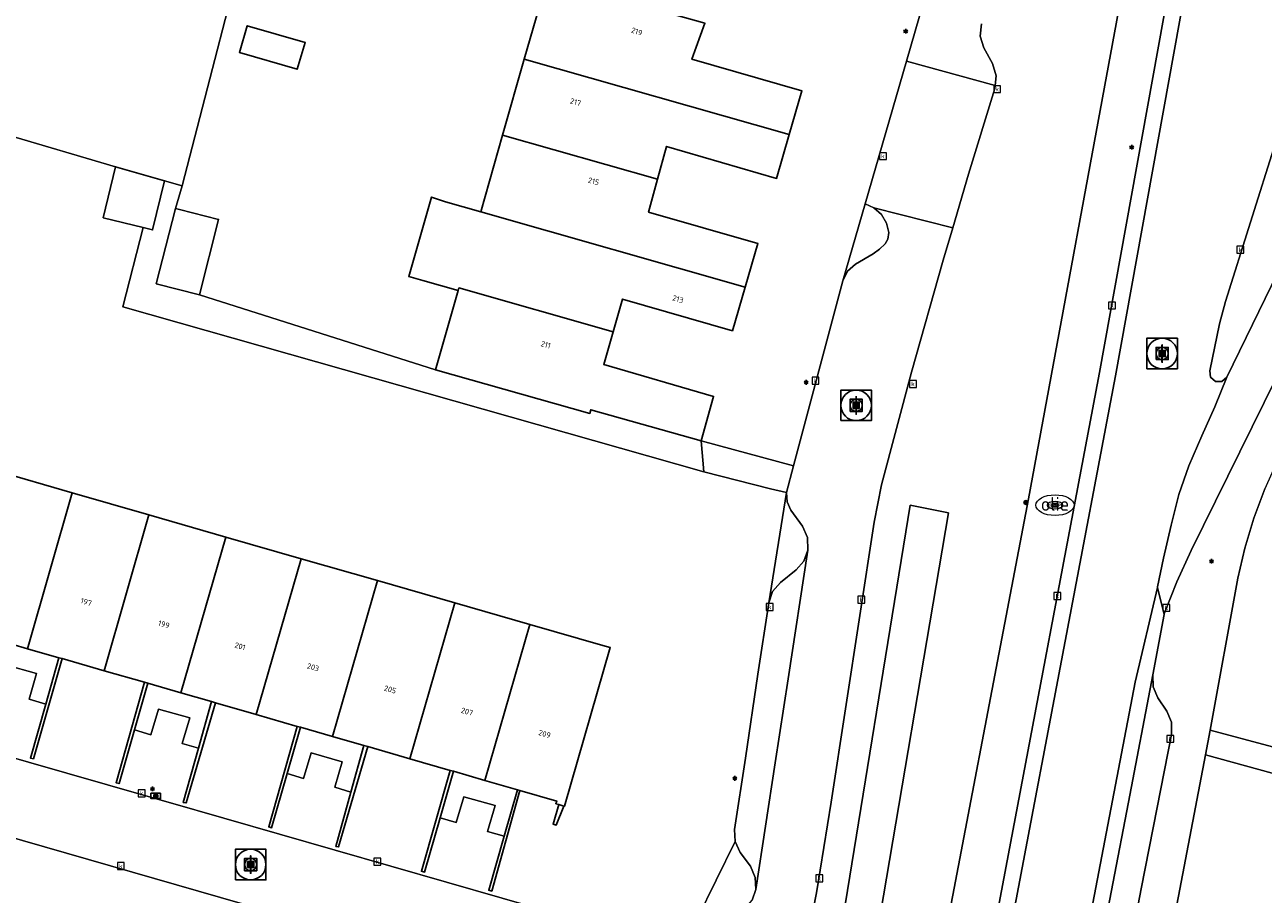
# Model space of a CAD drawing. Header units: metres. Extents: x 197147 to 199131, y 355511 to 356703.
# Tile 149 of 225: x 198659 to 198740, y 355831 to 355888. Entities that reach past the tile are written whole.
import ezdxf
from ezdxf.enums import TextEntityAlignment as Align

# ---------------------------------------------------------------- set-up
doc = ezdxf.new("R2010")
doc.units = ezdxf.units.M
for name, color, linetype, lineweight in [('B-WE-GR-BEPLANTING_CULTUUR_HEESTERS-G', 252, 'Continuous', 18), ('B-WE-GR-GRAS_KRUIDENRIJK-G', 252, 'Continuous', 18), ('B-WE-KL-BRANDSTOF_PUT-S', 252, 'Continuous', 25), ('B-WE-KL-BRANDSTOF_PUT-S @ 0.05', 252, 'Continuous', 25), ('B-WE-KL-BRANDSTOF_PUT-S @ 0.1', 252, 'Continuous', 25), ('B-WE-KL-BRANDSTOF_PUT-S @ 0.2', 252, 'Continuous', 25), ('B-WE-KL-BRANDSTOF_PUT-S @ 0.5 (1)', 252, 'Continuous', 25), ('B-WE-KL-BRANDSTOF_PUT-S @ 0.5 (2)', 252, 'Continuous', 25), ('B-WE-KL-ET_LS_OV_LICHTMAST-S', 252, 'Continuous', 25), ('B-WE-OG-TERREIN_ERF-G', 252, 'Continuous', 18), ('B-WE-RI-GWA_KOLK-S', 252, 'Continuous', 25), ('B-WE-RI-GWA_RIOOLPUT-S', 252, 'Continuous', 25), ('B-WE-RI-GWA_RIOOLPUT-S @ 0.05', 252, 'Continuous', 25), ('B-WE-RI-GWA_RIOOLPUT-S @ 0.1', 252, 'Continuous', 25), ('B-WE-RI-GWA_RIOOLPUT-S @ 0.2', 252, 'Continuous', 25), ('B-WE-RI-GWA_RIOOLPUT-S @ 0.5 (1)', 252, 'Continuous', 25), ('B-WE-RI-GWA_RIOOLPUT-S @ 0.5 (2)', 252, 'Continuous', 25), ('B-WE-VH-VERHARDING_ASFALT-G', 252, 'Continuous', 18), ('B-WE-VH-VERHARDING_BETONSTRAATSTEEN-G', 252, 'Continuous', 18), ('B-WE-VH-VERHARDING_OPEN-G', 252, 'Continuous', 18), ('B-WE-VH-VERHARDING_SIERBESTRATING-G', 252, 'Continuous', 18), ('B-WE-VH-VERHARDING_TEGEL-G', 252, 'Continuous', 18), ('X-XX-AL-ALGEMEEN-S', 7, 'Continuous', 25), ('X-XX-AL-ALGEMEEN-S @ 0.05', 7, 'Continuous', 25), ('X-XX-AL-ALGEMEEN-S @ 0.1', 7, 'Continuous', 25), ('X-XX-AL-ALGEMEEN-S @ 0.2', 7, 'Continuous', 25), ('X-XX-AL-ALGEMEEN-S @ 0.5 (1)', 7, 'Continuous', 25), ('X-XX-AL-ALGEMEEN-S @ 0.5 (2)', 7, 'Continuous', 25)]:
    doc.layers.add(name, color=color, linetype=linetype, lineweight=lineweight)
for name, color, linetype in [('B-WE-IE-TERREINAFSCHEIDING_KUNSTMATIG_MUUR-G', 252, 'IE-TERREINAFSCHEIDING-KUNSTMATIG-DICHT'), ('B-WE-KL-DATA_CAI-S', 252, 'Continuous'), ('B-WE-KL-DATA_CAI-S @ 0.05', 252, 'Continuous'), ('B-WE-KL-DATA_CAI-S @ 0.1', 252, 'Continuous'), ('B-WE-KL-DATA_CAI-S @ 0.2', 252, 'Continuous'), ('B-WE-KL-DATA_CAI-S @ 0.5 (1)', 252, 'Continuous'), ('B-WE-KL-DATA_CAI-S @ 0.5 (2)', 252, 'Continuous'), ('B-WE-OG-BEBOUWING-GV', 252, 'Continuous'), ('B-WE-OG-BEBOUWING_HUISNUMMER-T18', 252, 'Continuous')]:
    doc.layers.add(name, color=color, linetype=linetype)
doc.styles.add('NLCS-ISO', font='NLCS-ISO.ttf')
doc.styles.add('NLCS-ISO-ANNOTATIEF-T18', font='NLCS-ISO.ttf', dxfattribs={"height": 1.8})
doc.styles.add('NLCS-ISO-M-T18', font='NLCS-ISO.ttf', dxfattribs={"height": 1.8})
doc.linetypes.add('IE-TERREINAFSCHEIDING-KUNSTMATIG-DICHT', pattern='A,8,-1,[82,NLCS.SHX,S=0.75,R=90,X=0,Y=0],-1', length=10)

# ---------------------------------------------------------------- blocks, each defined once
blk = doc.blocks.new('SIE-WEG_AFVALBAK_TYPE_01')
for radius in [0.25, 0.156]:
    blk.add_circle((0, 0), radius)
blk = doc.blocks.new('*U808')
at = {"layer": 'X-XX-AL-ALGEMEEN-S @ 0.05', "xscale": 0.05, "yscale": 0.05, "zscale": 0.05}
blk.add_blockref('SIE-WEG_AFVALBAK_TYPE_01', (198724.77, 355856.568), dxfattribs=at)
at = {"layer": 'X-XX-AL-ALGEMEEN-S @ 0.1', "xscale": 0.1, "yscale": 0.1, "zscale": 0.1}
blk.add_blockref('SIE-WEG_AFVALBAK_TYPE_01', (198724.77, 355856.568), dxfattribs=at)
at = {"layer": 'X-XX-AL-ALGEMEEN-S @ 0.2', "xscale": 0.2, "yscale": 0.2, "zscale": 0.2}
blk.add_blockref('SIE-WEG_AFVALBAK_TYPE_01', (198724.77, 355856.568), dxfattribs=at)
at = {"layer": 'X-XX-AL-ALGEMEEN-S @ 0.5 (1)', "xscale": 0.5, "yscale": 0.5, "zscale": 0.5}
blk.add_blockref('SIE-WEG_AFVALBAK_TYPE_01', (198724.77, 355856.568), dxfattribs=at)
at = {"layer": 'X-XX-AL-ALGEMEEN-S @ 0.5 (2)', "xscale": 0.5, "yscale": 0.5, "zscale": 0.5}
blk.add_blockref('SIE-WEG_AFVALBAK_TYPE_01', (198724.77, 355856.568), dxfattribs=at)
blk = doc.blocks.new('SKL-DATA_TERREINKAST-SO')
for q in [(-0.2, 0.2), (0.2, 0.2)]:
    blk.add_line((0, -0.21), q)
at = {"flags": 128}
blk.add_lwpolyline([(0.63, 0.35), (-0.63, 0.35), (-0.63, -0.35), (0.63, -0.35)], close=True, dxfattribs=at)
at = {"style": 'NLCS-ISO'}
blk.add_attdef('TYPE', text='', height=0.35, dxfattribs=at).set_placement((-0.03, 0.69), align=Align.MIDDLE_CENTER)
blk = doc.blocks.new('*U850')
at = {"layer": 'B-WE-KL-DATA_CAI-S @ 0.05', "xscale": 0.05, "yscale": 0.05, "zscale": 0.05}
blk.add_blockref('SKL-DATA_TERREINKAST-SO', (198667.875, 355837.364), dxfattribs=at)
at = {"layer": 'B-WE-KL-DATA_CAI-S @ 0.1', "xscale": 0.1, "yscale": 0.1, "zscale": 0.1}
blk.add_blockref('SKL-DATA_TERREINKAST-SO', (198667.875, 355837.364), dxfattribs=at)
at = {"layer": 'B-WE-KL-DATA_CAI-S @ 0.2', "xscale": 0.2, "yscale": 0.2, "zscale": 0.2}
blk.add_blockref('SKL-DATA_TERREINKAST-SO', (198667.875, 355837.364), dxfattribs=at)
at = {"layer": 'B-WE-KL-DATA_CAI-S @ 0.5 (1)', "xscale": 0.5, "yscale": 0.5, "zscale": 0.5}
blk.add_blockref('SKL-DATA_TERREINKAST-SO', (198667.875, 355837.364), dxfattribs=at)
at = {"layer": 'B-WE-KL-DATA_CAI-S @ 0.5 (2)', "xscale": 0.5, "yscale": 0.5, "zscale": 0.5}
blk.add_blockref('SKL-DATA_TERREINKAST-SO', (198667.875, 355837.364), dxfattribs=at)
blk = doc.blocks.new('B-SIE-WEG_LICHTMAST-SO')
at = {"ltscale": 0.1}
for p, q in [((-0.33, 0.19), (-0.67, 0.39)), ((0, 0.39), (0, 0.77)), ((0.33, 0.19), (0.67, 0.39)), ((-0.33, -0.19), (-0.67, -0.39)), ((0, -0.39), (0, -0.77)), ((0.33, -0.19), (0.67, -0.39))]:
    blk.add_line(p, q, dxfattribs=at)
at = {"flags": 128}
for points in [[(-0.35, 0.15), (0.35, 0.15)], [(-0.35, -0.15), (0.35, -0.15)]]:
    blk.add_lwpolyline(points, dxfattribs=at)
at = {"ltscale": 0.1}
blk.add_circle((0, 0), 0.386, dxfattribs=at)
at = {"style": 'NLCS-ISO'}
blk.add_attdef('TYPE', text='', height=0.549, dxfattribs=at).set_placement((0, 0.77), align=Align.BOTTOM_CENTER)
blk = doc.blocks.new('BGT-KOLK-SO')
at = {"color": 0, "linetype": 'ByBlock', "lineweight": 18}
blk.add_lwpolyline([(-0.045, -0.045), (0.045, -0.045), (0.045, 0.045), (-0.045, 0.045)], close=True, dxfattribs=at)
at = {"color": 0, "linetype": 'ByBlock', "lineweight": 18, "style": 'NLCS-ISO-M-T18'}
blk.add_text('k', height=0.06, dxfattribs=at).set_placement((0, 0), align=Align.MIDDLE_CENTER)
blk = doc.blocks.new('SRI-PUT_INSPECTIE-SO')
at = {"lineweight": -3, "flags": 128}
blk.add_lwpolyline([(-2, -2), (2, -2), (2, 2), (-2, 2)], close=True, dxfattribs=at)
at = {"lineweight": -3, "ltscale": 1.5}
blk.add_circle((0, 0), 2, dxfattribs=at)
at = {"ltscale": 0.1, "style": 'NLCS-ISO'}
blk.add_text('I', height=2.5, dxfattribs=at).set_placement((0, -0.01), align=Align.MIDDLE_CENTER)
blk = doc.blocks.new('*U1162')
at = {"layer": 'B-WE-RI-GWA_RIOOLPUT-S @ 0.05', "xscale": 0.05, "yscale": 0.05, "zscale": 0.05}
blk.add_blockref('SRI-PUT_INSPECTIE-SO', (198674.081, 355832.876), dxfattribs=at)
at = {"layer": 'B-WE-RI-GWA_RIOOLPUT-S @ 0.1', "xscale": 0.1, "yscale": 0.1, "zscale": 0.1}
blk.add_blockref('SRI-PUT_INSPECTIE-SO', (198674.081, 355832.876), dxfattribs=at)
at = {"layer": 'B-WE-RI-GWA_RIOOLPUT-S @ 0.2', "xscale": 0.2, "yscale": 0.2, "zscale": 0.2}
blk.add_blockref('SRI-PUT_INSPECTIE-SO', (198674.081, 355832.876), dxfattribs=at)
at = {"layer": 'B-WE-RI-GWA_RIOOLPUT-S @ 0.5 (1)', "xscale": 0.5, "yscale": 0.5, "zscale": 0.5}
blk.add_blockref('SRI-PUT_INSPECTIE-SO', (198674.081, 355832.876), dxfattribs=at)
at = {"layer": 'B-WE-RI-GWA_RIOOLPUT-S @ 0.5 (2)', "xscale": 0.5, "yscale": 0.5, "zscale": 0.5}
blk.add_blockref('SRI-PUT_INSPECTIE-SO', (198674.081, 355832.876), dxfattribs=at)
blk = doc.blocks.new('SKL-BENZINEPUT_OLIEPUT-SO')
at = {"color": 0, "linetype": 'ByBlock', "lineweight": 18}
blk.add_ellipse((0, 0), major_axis=(2.5, 0), ratio=0.54, dxfattribs=at)
at = {"color": 0, "linetype": 'ByBlock', "lineweight": 18, "style": 'NLCS-ISO'}
blk.add_text('olie', height=1.8, dxfattribs=at).set_placement((0, 0.16), align=Align.MIDDLE_CENTER)
blk = doc.blocks.new('*U1165')
at = {"layer": 'B-WE-KL-BRANDSTOF_PUT-S @ 0.05', "xscale": 0.05, "yscale": 0.05, "zscale": 0.05}
blk.add_blockref('SKL-BENZINEPUT_OLIEPUT-SO', (198726.678, 355856.391), dxfattribs=at)
at = {"layer": 'B-WE-KL-BRANDSTOF_PUT-S @ 0.1', "xscale": 0.1, "yscale": 0.1, "zscale": 0.1}
blk.add_blockref('SKL-BENZINEPUT_OLIEPUT-SO', (198726.678, 355856.391), dxfattribs=at)
at = {"layer": 'B-WE-KL-BRANDSTOF_PUT-S @ 0.2', "xscale": 0.2, "yscale": 0.2, "zscale": 0.2}
blk.add_blockref('SKL-BENZINEPUT_OLIEPUT-SO', (198726.678, 355856.391), dxfattribs=at)
at = {"layer": 'B-WE-KL-BRANDSTOF_PUT-S @ 0.5 (1)', "xscale": 0.5, "yscale": 0.5, "zscale": 0.5}
blk.add_blockref('SKL-BENZINEPUT_OLIEPUT-SO', (198726.678, 355856.391), dxfattribs=at)
at = {"layer": 'B-WE-KL-BRANDSTOF_PUT-S @ 0.5 (2)', "xscale": 0.5, "yscale": 0.5, "zscale": 0.5}
blk.add_blockref('SKL-BENZINEPUT_OLIEPUT-SO', (198726.678, 355856.391), dxfattribs=at)
blk = doc.blocks.new('*U1168')
at = {"layer": 'B-WE-RI-GWA_RIOOLPUT-S @ 0.05', "xscale": 0.05, "yscale": 0.05, "zscale": 0.05}
blk.add_blockref('SRI-PUT_INSPECTIE-SO', (198733.682, 355866.311), dxfattribs=at)
at = {"layer": 'B-WE-RI-GWA_RIOOLPUT-S @ 0.1', "xscale": 0.1, "yscale": 0.1, "zscale": 0.1}
blk.add_blockref('SRI-PUT_INSPECTIE-SO', (198733.682, 355866.311), dxfattribs=at)
at = {"layer": 'B-WE-RI-GWA_RIOOLPUT-S @ 0.2', "xscale": 0.2, "yscale": 0.2, "zscale": 0.2}
blk.add_blockref('SRI-PUT_INSPECTIE-SO', (198733.682, 355866.311), dxfattribs=at)
at = {"layer": 'B-WE-RI-GWA_RIOOLPUT-S @ 0.5 (1)', "xscale": 0.5, "yscale": 0.5, "zscale": 0.5}
blk.add_blockref('SRI-PUT_INSPECTIE-SO', (198733.682, 355866.311), dxfattribs=at)
at = {"layer": 'B-WE-RI-GWA_RIOOLPUT-S @ 0.5 (2)', "xscale": 0.5, "yscale": 0.5, "zscale": 0.5}
blk.add_blockref('SRI-PUT_INSPECTIE-SO', (198733.682, 355866.311), dxfattribs=at)
blk = doc.blocks.new('*U1175')
at = {"layer": 'B-WE-RI-GWA_RIOOLPUT-S @ 0.05', "xscale": 0.05, "yscale": 0.05, "zscale": 0.05}
blk.add_blockref('SRI-PUT_INSPECTIE-SO', (198713.676, 355862.921), dxfattribs=at)
at = {"layer": 'B-WE-RI-GWA_RIOOLPUT-S @ 0.1', "xscale": 0.1, "yscale": 0.1, "zscale": 0.1}
blk.add_blockref('SRI-PUT_INSPECTIE-SO', (198713.676, 355862.921), dxfattribs=at)
at = {"layer": 'B-WE-RI-GWA_RIOOLPUT-S @ 0.2', "xscale": 0.2, "yscale": 0.2, "zscale": 0.2}
blk.add_blockref('SRI-PUT_INSPECTIE-SO', (198713.676, 355862.921), dxfattribs=at)
at = {"layer": 'B-WE-RI-GWA_RIOOLPUT-S @ 0.5 (1)', "xscale": 0.5, "yscale": 0.5, "zscale": 0.5}
blk.add_blockref('SRI-PUT_INSPECTIE-SO', (198713.676, 355862.921), dxfattribs=at)
at = {"layer": 'B-WE-RI-GWA_RIOOLPUT-S @ 0.5 (2)', "xscale": 0.5, "yscale": 0.5, "zscale": 0.5}
blk.add_blockref('SRI-PUT_INSPECTIE-SO', (198713.676, 355862.921), dxfattribs=at)

msp = doc.modelspace()

# ---------------------------------------------------------------- linework, layer by layer
at = {"layer": 'B-WE-GR-BEPLANTING_CULTUUR_HEESTERS-G', "ltscale": 0.2, "flags": 128}
for points in [[(198747.967, 355885.404), (198747.962, 355885.773), (198747.705, 355886.039), (198746.969, 355886.245), (198746.165, 355886.319), (198745.332, 355886.236), (198744.514, 355885.987), (198743.762, 355885.583), (198743.115, 355885.05), (198742.601, 355884.429), (198742.228, 355883.761), (198742.174, 355883.613), (198741.099, 355880.091), (198737.837, 355869.725), (198737.427, 355868.246), (198736.809, 355865.188), (198736.85, 355864.766), (198737.165, 355864.482), (198737.589, 355864.484), (198737.918, 355864.771), (198747.967, 355885.404)], [(198712.813, 355871.062), (198713.112, 355871.693), (198713.632, 355872.158), (198714.79, 355872.838), (198715.206, 355873.133), (198715.577, 355873.483), (198715.747, 355873.791), (198715.801, 355874.226), (198715.656, 355874.839), (198715.322, 355875.407), (198714.833, 355875.849), (198714.263, 355876.116), (198712.813, 355871.062)], [(198710.52, 355853.455), (198710.491, 355854.268), (198710.158, 355855.011), (198709.413, 355856.056), (198709.155, 355856.605), (198709.109, 355857.21), (198707.962, 355850.009), (198708.214, 355850.742), (198708.727, 355851.322), (198709.756, 355852.15), (198710.258, 355852.732), (198710.52, 355853.455)], [(198703.285, 355829.325), (198704.1, 355829.454), (198704.917, 355829.466), (198705.653, 355829.558), (198706.354, 355829.934), (198706.866, 355830.542), (198707.108, 355831.243), (198707.075, 355832.038), (198706.761, 355832.768), (198706.099, 355833.666), (198705.763, 355834.381), (198703.285, 355829.325)]]:
    msp.add_lwpolyline(points, close=True, dxfattribs=at)
at = {"layer": 'B-WE-GR-GRAS_KRUIDENRIJK-G', "ltscale": 0.2, "flags": 128}
for points in [[(198648.148, 355883.665), (198653.32, 355882.125), (198658.154, 355880.613), (198665.233, 355878.529), (198668.443, 355877.606), (198669.599, 355877.273), (198674.558, 355896.452), (198655.757, 355901.872), (198652.019, 355902.938), (198648.062, 355889.963), (198646.273, 355884.289), (198646.582, 355884.207), (198648.148, 355883.665)], [(198736.829, 355841.677), (198740.893, 355840.569), (198745.844, 355857.787), (198741.23, 355859.306), (198740.396, 355857.45), (198739.682, 355855.54), (198739.094, 355853.587), (198738.636, 355851.605), (198736.829, 355841.677)], [(198717.207, 355856.398), (198719.721, 355855.895), (198714.86, 355827.231), (198712.513, 355827.566), (198717.207, 355856.398)], [(198717.207, 355856.398), (198712.513, 355827.566), (198714.86, 355827.231), (198719.721, 355855.895), (198717.207, 355856.398)], [(198733.259, 355822.939), (198739.515, 355821.148), (198744.356, 355837.906), (198736.511, 355840.058), (198733.259, 355822.939)]]:
    msp.add_lwpolyline(points, close=True, dxfattribs=at)
msp.add_lwpolyline([(198721.861, 355887.888), (198721.785, 355887.086), (198722.023, 355886.316), (198722.587, 355885.297), (198722.838, 355884.49), (198722.76, 355883.838), (198722.737, 355883.65), (198721.022, 355878.047), (198719.991, 355874.546), (198719.367, 355872.425), (198717.302, 355865.085), (198715.339, 355857.717), (198714.86, 355855.287), (198712.042, 355836.953), (198711.086, 355831.022), (198710.43, 355827.696), (198709.923, 355825.128), (198718.417, 355822.657), (198724.943, 355856.803), (198731.248, 355890.99)], dxfattribs=at)
at = {"layer": 'B-WE-IE-TERREINAFSCHEIDING_KUNSTMATIG_MUUR-G', "ltscale": 0.2, "flags": 128}
for points in [[(198661.541, 355846.411), (198660.684, 355843.374), (198659.685, 355839.836), (198659.879, 355839.796), (198661.757, 355846.349), (198661.541, 355846.411)], [(198666.484, 355841.688), (198667.359, 355844.735), (198667.133, 355844.8), (198665.28, 355838.226), (198665.476, 355838.174), (198666.484, 355841.688)], [(198671.512, 355843.538), (198670.663, 355840.496), (198669.673, 355836.944), (198669.86, 355836.906), (198671.782, 355843.46), (198671.512, 355843.538)], [(198676.466, 355838.831), (198677.334, 355841.861), (198677.128, 355841.92), (198675.267, 355835.344), (198675.452, 355835.289), (198676.466, 355838.831)], [(198681.483, 355840.665), (198680.64, 355837.624), (198679.654, 355834.066), (198679.833, 355834.03), (198681.738, 355840.592), (198681.483, 355840.665)], [(198686.464, 355835.931), (198687.336, 355838.979), (198687.123, 355839.04), (198685.248, 355832.438), (198685.449, 355832.385), (198686.464, 355835.931)], [(198691.53, 355837.77), (198690.659, 355834.732), (198689.646, 355831.198), (198689.843, 355831.141), (198691.683, 355837.726), (198691.53, 355837.77)], [(198694.558, 355836.702), (198694.233, 355836.796), (198693.865, 355835.512), (198694.06, 355835.455), (198694.558, 355836.702)]]:
    msp.add_lwpolyline(points, close=True, dxfattribs=at)
at = {"layer": 'B-WE-OG-BEBOUWING-GV', "ltscale": 0.2, "flags": 128}
for points in [[(198709.294, 355880.632), (198710.122, 355883.491), (198702.934, 355885.565), (198703.774, 355887.936), (198703.632, 355887.976), (198696.797, 355889.887), (198693.482, 355890.854), (198691.975, 355885.577), (198709.294, 355880.632)], [(198677.635, 355886.66), (198673.861, 355887.757), (198673.353, 355886.008), (198677.127, 355884.912), (198677.635, 355886.66)], [(198700.691, 355877.714), (198701.281, 355879.864), (198708.467, 355877.774), (198709.294, 355880.632), (198691.975, 355885.577), (198690.557, 355880.608), (198700.691, 355877.714)], [(198689.123, 355875.586), (198706.412, 355870.65), (198707.237, 355873.504), (198700.102, 355875.565), (198700.691, 355877.714), (198690.557, 355880.608), (198689.123, 355875.586)], [(198664.427, 355875.186), (198667.042, 355874.556), (198667.671, 355874.404), (198668.443, 355877.606), (198665.233, 355878.529), (198664.427, 355875.186)], [(198706.412, 355870.65), (198689.123, 355875.586), (198686.815, 355876.245), (198685.896, 355876.551), (198684.414, 355871.361), (198685.347, 355871.1), (198687.654, 355870.441), (198687.7, 355870.601), (198697.778, 355867.724), (198698.389, 355869.861), (198705.588, 355867.797), (198706.412, 355870.65)], [(198669.436, 355875.735), (198669.157, 355875.805), (198667.911, 355870.873), (198670.741, 355870.158), (198671.987, 355875.09), (198669.436, 355875.735)], [(198687.7, 355870.601), (198687.654, 355870.441), (198686.347, 355865.861), (198686.172, 355865.247), (198696.256, 355862.399), (198696.324, 355862.639), (198703.535, 355860.602), (198704.354, 355863.501), (198697.167, 355865.588), (198697.778, 355867.724), (198687.7, 355870.601)], [(198657.419, 355847.599), (198659.491, 355847.002), (198662.408, 355857.195), (198657.43, 355858.627), (198654.512, 355848.437), (198657.175, 355847.669), (198657.419, 355847.599)], [(198662.408, 355857.195), (198659.491, 355847.002), (198661.541, 355846.411), (198661.757, 355846.349), (198664.493, 355845.561), (198667.431, 355855.751), (198662.408, 355857.195)], [(198667.359, 355844.735), (198669.517, 355844.113), (198672.455, 355854.306), (198667.431, 355855.751), (198664.493, 355845.561), (198667.133, 355844.8), (198667.359, 355844.735)], [(198669.517, 355844.113), (198671.512, 355843.538), (198671.782, 355843.46), (198674.45, 355842.692), (198677.381, 355852.89), (198672.455, 355854.306), (198669.517, 355844.113)], [(198679.441, 355841.253), (198682.376, 355851.453), (198677.381, 355852.89), (198674.45, 355842.692), (198677.128, 355841.92), (198677.334, 355841.861), (198679.441, 355841.253)], [(198679.441, 355841.253), (198681.483, 355840.665), (198681.738, 355840.592), (198684.487, 355839.799), (198687.438, 355849.997), (198682.376, 355851.453), (198679.441, 355841.253)], [(198687.336, 355838.979), (198689.397, 355838.385), (198692.346, 355848.585), (198687.438, 355849.997), (198684.487, 355839.799), (198687.123, 355839.04), (198687.336, 355838.979)], [(198694.233, 355836.796), (198694.558, 355836.702), (198694.596, 355836.691), (198697.588, 355847.077), (198697.109, 355847.215), (198692.346, 355848.585), (198689.397, 355838.385), (198691.53, 355837.77), (198691.683, 355837.726), (198694.098, 355837.03), (198694.046, 355836.85), (198694.233, 355836.796)]]:
    msp.add_lwpolyline(points, close=True, dxfattribs=at)
at = {"layer": 'B-WE-OG-TERREIN_ERF-G', "ltscale": 0.2, "flags": 128}
for points in [[(198703.774, 355887.936), (198702.934, 355885.565), (198710.122, 355883.491), (198709.294, 355880.632), (198708.467, 355877.774), (198701.281, 355879.864), (198700.691, 355877.714), (198700.102, 355875.565), (198707.237, 355873.504), (198706.412, 355870.65), (198705.588, 355867.797), (198698.389, 355869.861), (198697.778, 355867.724), (198697.167, 355865.588), (198704.354, 355863.501), (198703.535, 355860.602), (198709.576, 355858.957), (198712.813, 355871.062), (198714.263, 355876.116), (198716.959, 355885.441), (198720.324, 355897.079)], [(198674.558, 355896.452), (198669.599, 355877.273), (198669.157, 355875.805), (198669.436, 355875.735), (198671.987, 355875.09), (198670.741, 355870.158), (198686.172, 355865.247), (198686.347, 355865.861), (198687.654, 355870.441), (198685.347, 355871.1), (198684.414, 355871.361), (198685.896, 355876.551), (198686.815, 355876.245), (198689.123, 355875.586), (198690.557, 355880.608), (198691.975, 355885.577), (198693.482, 355890.854)], [(198639.182, 355845.43), (198667.227, 355837.369), (198668.688, 355836.956), (198697.802, 355828.581), (198698.782, 355828.387), (198699.792, 355828.346), (198700.797, 355828.464), (198701.759, 355828.732), (198702.497, 355829.082), (198703.285, 355829.325), (198705.763, 355834.381), (198705.726, 355835.171), (198706.43, 355839.84), (198707.256, 355845.326), (198707.962, 355850.009), (198709.109, 355857.21), (198708.075, 355857.469), (198703.711, 355858.561), (198665.721, 355869.369), (198667.042, 355874.556), (198664.427, 355875.186), (198665.233, 355878.529), (198658.154, 355880.613)], [(198657.43, 355858.627), (198662.408, 355857.195), (198667.431, 355855.751), (198672.455, 355854.306), (198677.381, 355852.89), (198682.376, 355851.453), (198687.438, 355849.997), (198692.346, 355848.585), (198697.109, 355847.215), (198697.588, 355847.077), (198694.596, 355836.691), (198694.558, 355836.702), (198694.06, 355835.455), (198693.865, 355835.512), (198694.233, 355836.796), (198694.046, 355836.85), (198694.098, 355837.03), (198691.683, 355837.726), (198689.843, 355831.141), (198689.646, 355831.198), (198690.659, 355834.732), (198689.568, 355835.032), (198690.063, 355836.735), (198688.022, 355837.302), (198687.519, 355835.623), (198686.464, 355835.931), (198685.449, 355832.385), (198685.248, 355832.438), (198687.123, 355839.04), (198684.487, 355839.799), (198681.738, 355840.592), (198679.833, 355834.03), (198679.654, 355834.066), (198680.64, 355837.624), (198679.592, 355837.941), (198680.057, 355839.594), (198678.033, 355840.192), (198677.529, 355838.51), (198676.466, 355838.831), (198675.452, 355835.289), (198675.267, 355835.344), (198677.128, 355841.92), (198674.45, 355842.692), (198671.782, 355843.46), (198669.86, 355836.906), (198669.673, 355836.944), (198670.663, 355840.496), (198669.603, 355840.796), (198670.099, 355842.472), (198668.056, 355843.046), (198667.543, 355841.37), (198666.484, 355841.688), (198665.476, 355838.174), (198665.28, 355838.226), (198667.133, 355844.8), (198664.493, 355845.561), (198661.757, 355846.349), (198659.879, 355839.796), (198659.685, 355839.836), (198660.684, 355843.374), (198659.601, 355843.694), (198660.083, 355845.378), (198658.057, 355845.945)], [(198656.847, 355829.423), (198659.684, 355828.609), (198662.546, 355827.788), (198660.489, 355820.539), (198662.623, 355819.933), (198664.783, 355819.32), (198666.837, 355826.56), (198669.715, 355825.73), (198672.536, 355824.917), (198670.479, 355817.668), (198672.839, 355816.998), (198674.957, 355824.204), (198676.428, 355829.488), (198649.063, 355837.346)]]:
    msp.add_lwpolyline(points, dxfattribs=at)
for points in [[(198673.861, 355887.757), (198677.635, 355886.66), (198677.127, 355884.912), (198673.353, 355886.008), (198673.861, 355887.757)], [(198657.419, 355847.599), (198656.532, 355844.586), (198657.545, 355844.243), (198658.057, 355845.945), (198660.083, 355845.378), (198659.601, 355843.694), (198660.684, 355843.374), (198661.541, 355846.411), (198659.491, 355847.002), (198657.419, 355847.599)], [(198669.517, 355844.113), (198667.359, 355844.735), (198666.484, 355841.688), (198667.543, 355841.37), (198668.056, 355843.046), (198670.099, 355842.472), (198669.603, 355840.796), (198670.663, 355840.496), (198671.512, 355843.538), (198669.517, 355844.113)], [(198680.64, 355837.624), (198681.483, 355840.665), (198679.441, 355841.253), (198677.334, 355841.861), (198676.466, 355838.831), (198677.529, 355838.51), (198678.033, 355840.192), (198680.057, 355839.594), (198679.592, 355837.941), (198680.64, 355837.624)], [(198687.336, 355838.979), (198686.464, 355835.931), (198687.519, 355835.623), (198688.022, 355837.302), (198690.063, 355836.735), (198689.568, 355835.032), (198690.659, 355834.732), (198691.53, 355837.77), (198689.397, 355838.385), (198687.336, 355838.979)]]:
    msp.add_lwpolyline(points, close=True, dxfattribs=at)
at = {"layer": 'B-WE-VH-VERHARDING_ASFALT-G', "ltscale": 0.2, "flags": 128}
for points in [[(198741.873, 355927.07), (198741.708, 355926.616), (198741.376, 355926.425), (198741.003, 355926.511), (198738.732, 355917.711), (198738.383, 355914.096), (198735.874, 355899.833), (198729.595, 355865.061), (198723.023, 355830.343), (198718.428, 355806.867), (198713.526, 355782.665), (198712.359, 355777.312), (198713.394, 355777.089), (198714.703, 355783.206), (198719.457, 355806.658), (198724.052, 355830.134), (198730.624, 355864.852), (198736.903, 355899.624), (198738.944, 355911.287), (198739.232, 355913.259), (198739.593, 355915.44), (198739.938, 355917.452), (198741.873, 355927.07)], [(198747.967, 355885.404), (198737.918, 355864.771), (198737.139, 355862.834), (198736.277, 355860.918), (198735.432, 355858.96), (198734.764, 355857.086), (198734.275, 355855.075), (198733.778, 355852.914), (198733.381, 355851.038), (198733.372, 355851.001), (198733.806, 355849.232), (198733.814, 355849.273), (198734.638, 355851.376), (198735.578, 355853.429), (198750.715, 355884.108), (198747.967, 355885.404)], [(198718.439, 355776.002), (198719.357, 355775.804), (198720.477, 355781.143), (198720.641, 355781.94), (198722.103, 355789.229), (198723.171, 355794.553), (198724.239, 355799.877), (198725.267, 355805.005), (198726.224, 355809.776), (198726.33, 355810.319), (198727.369, 355815.649), (198728.408, 355820.979), (198729.447, 355826.308), (198729.685, 355827.527), (198730.468, 355831.634), (198731.486, 355836.967), (198733.074, 355845.294), (198733.806, 355849.232), (198733.372, 355851.001), (198731.912, 355844.803), (198728.656, 355827.734), (198725.138, 355809.694), (198720.01, 355784.131), (198718.439, 355776.002)]]:
    msp.add_lwpolyline(points, close=True, dxfattribs=at)
for points in [[(198741.873, 355927.07), (198739.938, 355917.452), (198739.593, 355915.44), (198739.232, 355913.259), (198738.944, 355911.287), (198736.903, 355899.624), (198730.624, 355864.852), (198724.052, 355830.134), (198719.457, 355806.658), (198714.703, 355783.206), (198713.394, 355777.089)], [(198718.439, 355776.002), (198720.01, 355784.131), (198725.138, 355809.694), (198728.656, 355827.734), (198731.912, 355844.803), (198733.372, 355851.001), (198733.381, 355851.038), (198733.778, 355852.914), (198734.275, 355855.075), (198734.764, 355857.086), (198735.432, 355858.96), (198736.277, 355860.918), (198737.139, 355862.834), (198737.918, 355864.771), (198737.589, 355864.484), (198737.165, 355864.482), (198736.85, 355864.766), (198736.809, 355865.188), (198737.427, 355868.246), (198737.837, 355869.725), (198741.099, 355880.091)]]:
    msp.add_lwpolyline(points, dxfattribs=at)
at = {"layer": 'B-WE-VH-VERHARDING_BETONSTRAATSTEEN-G', "ltscale": 0.2, "flags": 128}
for points in [[(198720.324, 355897.079), (198716.959, 355885.441), (198722.76, 355883.838), (198722.76, 355883.838), (198722.838, 355884.49), (198722.587, 355885.297), (198722.023, 355886.316), (198721.785, 355887.086), (198721.861, 355887.888)], [(198710.43, 355827.696), (198711.086, 355831.022), (198712.042, 355836.953), (198714.86, 355855.287), (198715.339, 355857.717), (198717.302, 355865.085), (198719.367, 355872.425), (198719.991, 355874.546), (198714.833, 355875.849), (198715.322, 355875.407), (198715.656, 355874.839), (198715.801, 355874.226), (198715.747, 355873.791), (198715.577, 355873.483), (198715.206, 355873.133), (198714.79, 355872.838), (198713.632, 355872.158), (198713.112, 355871.693), (198712.813, 355871.062), (198709.576, 355858.957), (198709.109, 355857.21), (198709.155, 355856.605), (198709.413, 355856.056), (198710.158, 355855.011), (198710.491, 355854.268), (198710.52, 355853.455), (198709.225, 355845.024), (198708.383, 355839.54), (198707.108, 355831.243), (198706.866, 355830.542)], [(198649.063, 355837.346), (198676.428, 355829.488), (198678.023, 355829.03), (198681.499, 355828.032), (198694.62, 355824.265), (198697.401, 355823.466), (198698.314, 355823.088), (198699.168, 355822.568), (198699.168, 355822.568), (198700.797, 355828.464), (198699.792, 355828.346), (198698.782, 355828.387), (198697.802, 355828.581), (198668.688, 355836.956), (198667.227, 355837.369), (198639.182, 355845.43)], [(198731.278, 355825.951), (198732.318, 355831.281), (198733.357, 355836.61), (198734.29, 355841.391), (198734.288, 355842.185), (198733.987, 355842.92), (198733.411, 355843.794), (198733.089, 355844.509), (198733.074, 355845.294), (198731.486, 355836.967), (198730.468, 355831.634), (198729.685, 355827.527)]]:
    msp.add_lwpolyline(points, dxfattribs=at)
msp.add_lwpolyline([(198710.52, 355853.455), (198710.258, 355852.732), (198709.756, 355852.15), (198708.727, 355851.322), (198708.214, 355850.742), (198707.962, 355850.009), (198707.256, 355845.326), (198706.43, 355839.84), (198705.726, 355835.171), (198705.763, 355834.381), (198706.099, 355833.666), (198706.761, 355832.768), (198707.075, 355832.038), (198707.108, 355831.243), (198708.383, 355839.54), (198709.225, 355845.024), (198710.52, 355853.455)], close=True, dxfattribs=at)
at = {"layer": 'B-WE-VH-VERHARDING_OPEN-G', "ltscale": 0.2, "flags": 128}
for points in [[(198668.443, 355877.606), (198667.671, 355874.404), (198667.042, 355874.556), (198665.721, 355869.369), (198703.711, 355858.561), (198703.535, 355860.602), (198696.324, 355862.639), (198696.256, 355862.399), (198686.172, 355865.247), (198670.741, 355870.158), (198667.911, 355870.873), (198669.157, 355875.805), (198669.599, 355877.273), (198668.443, 355877.606)], [(198703.535, 355860.602), (198703.711, 355858.561), (198708.075, 355857.469), (198709.109, 355857.21), (198709.576, 355858.957), (198703.535, 355860.602)]]:
    msp.add_lwpolyline(points, close=True, dxfattribs=at)
at = {"layer": 'B-WE-VH-VERHARDING_SIERBESTRATING-G', "ltscale": 0.2, "flags": 128}
msp.add_lwpolyline([(198714.263, 355876.116), (198714.833, 355875.849), (198719.991, 355874.546), (198721.022, 355878.047), (198722.737, 355883.65), (198722.76, 355883.838), (198716.959, 355885.441), (198714.263, 355876.116)], close=True, dxfattribs=at)
at = {"layer": 'B-WE-VH-VERHARDING_TEGEL-G', "ltscale": 0.2, "flags": 128}
for points in [[(198712.359, 355777.312), (198713.526, 355782.665), (198718.428, 355806.867), (198723.023, 355830.343), (198729.595, 355865.061), (198735.874, 355899.833)], [(198731.248, 355890.99), (198724.943, 355856.803), (198718.417, 355822.657), (198709.923, 355825.128), (198709.434, 355822.934), (198709.434, 355822.934), (198718.05, 355820.453), (198712.984, 355795.047), (198707.716, 355769.683)], [(198750.715, 355884.108), (198735.578, 355853.429), (198734.638, 355851.376), (198733.814, 355849.273), (198733.806, 355849.232), (198733.074, 355845.294), (198733.089, 355844.509), (198733.411, 355843.794), (198733.987, 355842.92), (198734.288, 355842.185), (198734.29, 355841.391), (198733.357, 355836.61), (198732.318, 355831.281), (198731.278, 355825.951)], [(198722.639, 355770.484), (198728.782, 355800.323), (198729.094, 355801.896), (198732.949, 355821.316), (198733.259, 355822.939), (198736.511, 355840.058), (198736.829, 355841.677), (198738.636, 355851.605), (198739.094, 355853.587), (198739.682, 355855.54), (198740.396, 355857.45)]]:
    msp.add_lwpolyline(points, dxfattribs=at)
msp.add_lwpolyline([(198741.23, 355859.306), (198745.844, 355857.787), (198740.893, 355840.569), (198736.829, 355841.677), (198736.511, 355840.058), (198744.356, 355837.906), (198739.515, 355821.148), (198733.259, 355822.939), (198732.949, 355821.316), (198739.07, 355819.518), (198733.668, 355800.653), (198729.094, 355801.896), (198728.782, 355800.323), (198734.457, 355798.724), (198734.788, 355799.882), (198745.978, 355839.074), (198742.121, 355840.159), (198752.836, 355877.339), (198750.369, 355878.021), (198749.637, 355876.502), (198750.992, 355876.093), (198746.308, 355859.377), (198741.899, 355860.699), (198741.23, 355859.306)], close=True, dxfattribs=at)

# ---------------------------------------------------------------- block references
at = {"layer": 'B-WE-KL-BRANDSTOF_PUT-S'}
msp.add_blockref('*U1165', (0, 0), dxfattribs=at)
at = {"layer": 'B-WE-KL-DATA_CAI-S'}
msp.add_blockref('*U850', (0, 0), dxfattribs=at)
at = {"layer": 'B-WE-KL-ET_LS_OV_LICHTMAST-S', "xscale": 0.2, "yscale": 0.2, "zscale": 0.2}
for p in [(198716.915, 355887.395), (198731.691, 355879.805), (198710.403, 355864.428), (198736.914, 355852.718), (198705.742, 355838.519), (198667.659, 355837.825)]:
    msp.add_blockref('B-SIE-WEG_LICHTMAST-SO', p, dxfattribs=at)
at = {"layer": 'B-WE-RI-GWA_KOLK-S', "xscale": 5, "yscale": 5, "zscale": 5}
for p in [(198722.895, 355883.605), (198715.424, 355879.224), (198738.801, 355873.102), (198730.405, 355869.454), (198711.019, 355864.53), (198717.39, 355864.324), (198714.015, 355850.205), (198726.827, 355850.446), (198708.019, 355849.733), (198733.962, 355849.677), (198734.22, 355841.1), (198666.949, 355837.542), (198665.589, 355832.776), (198682.364, 355833.072), (198711.264, 355831.97)]:
    msp.add_blockref('BGT-KOLK-SO', p, dxfattribs=at)
at = {"layer": 'B-WE-RI-GWA_RIOOLPUT-S'}
for name in ['*U1168', '*U1175', '*U1162']:
    msp.add_blockref(name, (0, 0), dxfattribs=at)
at = {"layer": 'X-XX-AL-ALGEMEEN-S'}
msp.add_blockref('*U808', (0, 0), dxfattribs=at)

# ---------------------------------------------------------------- texts
at = {"layer": 'B-WE-OG-BEBOUWING_HUISNUMMER-T18', "style": 'NLCS-ISO-ANNOTATIEF-T18'}
for s, rotation, p in [('219', 340.5, (198699.332, 355887.376)), ('219', 340.5, (198699.332, 355887.376)), ('217', 344.1, (198695.331, 355882.762)), ('217', 344.1, (198695.331, 355882.762)), ('215', 344.7, (198696.508, 355877.583)), ('215', 344.7, (198696.508, 355877.583)), ('213', 343.9, (198702.023, 355869.871)), ('213', 343.9, (198702.023, 355869.871)), ('211', 344, (198693.379, 355866.891)), ('211', 344, (198693.379, 355866.891)), ('197', 343.9, (198663.328, 355850.059)), ('197', 343.9, (198663.328, 355850.059)), ('199', 344, (198668.409, 355848.595)), ('199', 344, (198668.409, 355848.595)), ('201', 343.9, (198673.388, 355847.16)), ('201', 343.9, (198673.388, 355847.16)), ('203', 343.9, (198678.164, 355845.784)), ('203', 343.9, (198678.164, 355845.784)), ('205', 343.9, (198683.202, 355844.333)), ('205', 343.9, (198683.202, 355844.333)), ('207', 344, (198688.231, 355842.883)), ('207', 344, (198688.231, 355842.883)), ('209', 343.9, (198693.304, 355841.422)), ('209', 343.9, (198693.304, 355841.422))]:
    msp.add_text(s, height=0.36, rotation=rotation, dxfattribs=at).set_placement(p, align=Align.MIDDLE_CENTER)

doc.saveas('drawing.dxf')
